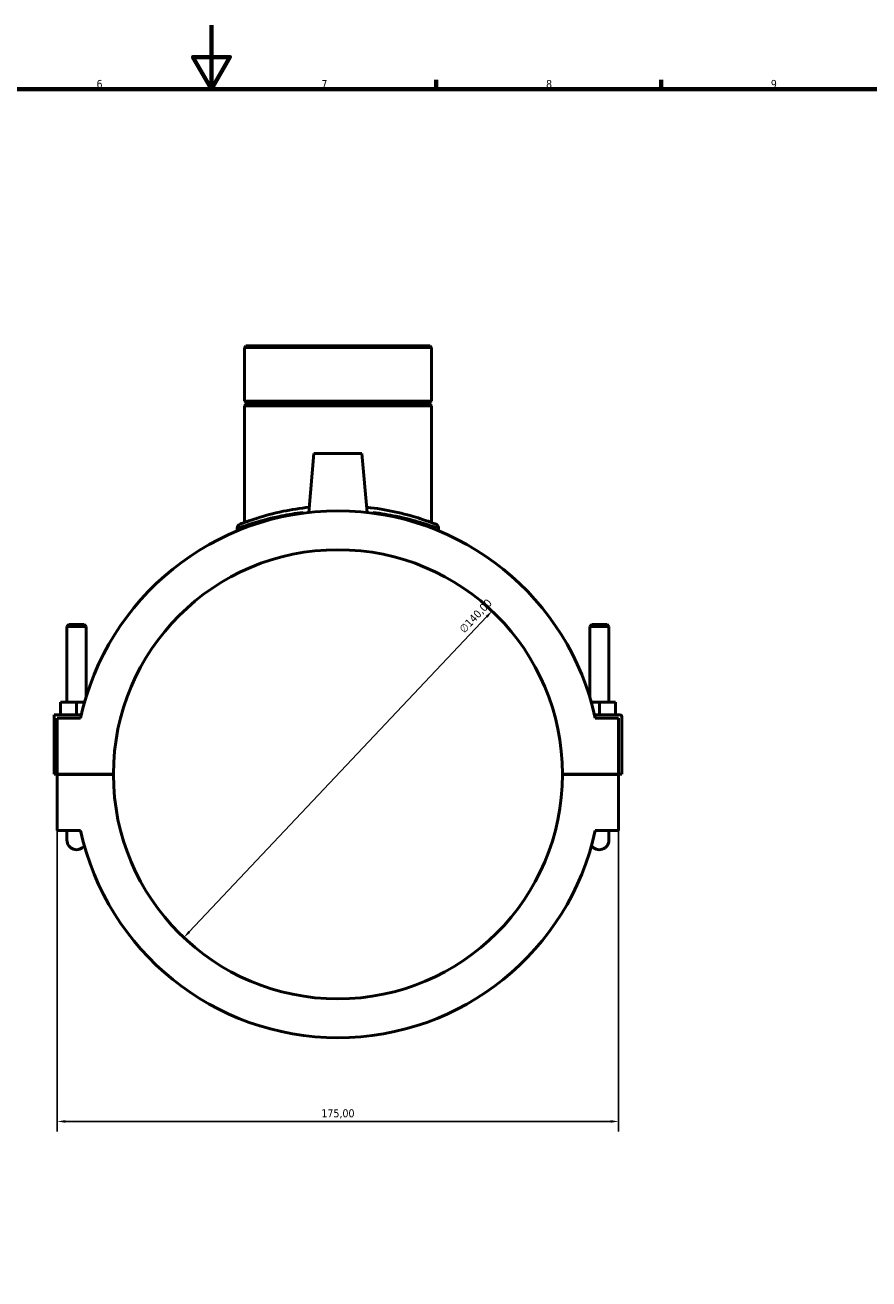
# Model space of a CAD drawing. Header units: millimetres. Extents: x 0 to 1061, y -188 to 1281.
# Tile 5 of 8: x 362 to 625, y 203 to 594. Entities that reach past the tile are written whole.
import ezdxf

# ---------------------------------------------------------------- set-up
doc = ezdxf.new("R2010")
doc.units = ezdxf.units.MM
for name, color, linetype, lineweight in [('Border (ISO)', 7, 'Continuous', 70), ('Dimension (ISO)', 7, 'Continuous', 25), ('Visible (ISO)', 7, 'Continuous', 50), ('Visible Narrow (ISO)', 7, 'Continuous', 35)]:
    doc.layers.add(name, color=color, linetype=linetype, lineweight=lineweight)
doc.styles.add('Note Text (ISO)', font='tahoma.ttf')
doc.dimstyles.new('Default (ISO)', dxfattribs={"dimtxt": 2.5, "dimasz": 2.5, "dimexe": 3.175, "dimexo": 0, "dimgap": 0.762, "dimtad": 1, "dimrnd": 1e-08, "dimzin": 0, "dimtxsty": 'Note Text (ISO)', "dimcen": 0.09, "dimdle": 10, "dimclrd": 256, "dimclre": 256, "dimclrt": 232, "dimazin": 0, "dimtfac": 1.40208, "dimtmove": 0, "dimatfit": 3, "dimfxl": 1, "dimtolj": 1, "dimtzin": 0, "dimlwd": -1, "dimlwe": -1, "dimarcsym": 0})

# ---------------------------------------------------------------- blocks, each defined once
blk = doc.blocks.new('Borders Default Border')
at = {"layer": 'Border (ISO)'}
for p, q in [((490.58, 574), (490.58, 576.9)), ((560.67, 574), (560.67, 576.9))]:
    blk.add_line(p, q, dxfattribs=at)
at = {"layer": 'Border (ISO)', "flags": 128}
for points in [[(420.5, 594), (420.5, 574), (414.73, 584), (426.27, 584), (420.5, 574)], [(20, 20), (20, 574), (821, 574), (821, 20), (20, 20)]]:
    blk.add_lwpolyline(points, dxfattribs=at)
at = {"layer": 'Border (ISO)', "color": 232, "true_color": 0xca0064, "char_height": 2.5, "attachment_point": 7, "style": 'Note Text (ISO)'}
for s, insert in [('6', (384.66, 574.35)), ('7', (454.77, 574.4)), ('8', (524.81, 574.34)), ('9', (594.88, 574.35))]:
    blk.add_mtext(s, dxfattribs=dict(at, insert=insert))
blk = doc.blocks.new('*D6')
at = {"layer": 'Defpoints', "color": 0, "transparency": 16777216}
for p in [(507.99, 411.38), (411.87, 309.59)]:
    blk.add_point(p, dxfattribs=at)
at = {"layer": 'Dimension (ISO)', "transparency": 16777216}
blk.add_line((413.58, 311.41), (506.27, 409.56), dxfattribs=at)
for points in [[(505.97, 409.84), (506.57, 409.27), (507.99, 411.38)], [(413.28, 311.69), (413.89, 311.12), (411.87, 309.59)]]:
    blk.add_solid(points, dxfattribs=at)
at = {"layer": 'Dimension (ISO)', "color": 232, "true_color": 0xca0064, "transparency": 16777216, "insert": (497.49, 406.04), "char_height": 2.5, "attachment_point": 1, "rotation": 46.6398, "style": 'Note Text (ISO)'}
blk.add_mtext('\\A1;∅140,00', dxfattribs=at)
blk = doc.blocks.new('*D14')
at = {"layer": 'Defpoints', "color": 0, "transparency": 16777216}
for p in [(372.43, 351.71), (547.43, 351.71), (547.43, 252.29)]:
    blk.add_point(p, dxfattribs=at)
at = {"layer": 'Dimension (ISO)', "transparency": 16777216}
for p, q in [((372.43, 351.71), (372.43, 249.11)), ((547.43, 351.71), (547.43, 249.11)), ((374.93, 252.29), (544.93, 252.29))]:
    blk.add_line(p, q, dxfattribs=at)
for points in [[(374.93, 252.7), (374.93, 251.87), (372.43, 252.29)], [(544.93, 252.7), (544.93, 251.87), (547.43, 252.29)]]:
    blk.add_solid(points, dxfattribs=at)
at = {"layer": 'Dimension (ISO)', "color": 232, "true_color": 0xca0064, "transparency": 16777216, "insert": (459.93, 254.63), "char_height": 2.5, "attachment_point": 5, "style": 'Note Text (ISO)'}
blk.add_mtext('\\A1;175,00', dxfattribs=at)

msp = doc.modelspace()

# ---------------------------------------------------------------- linework, layer by layer
at = {"layer": 'Visible (ISO)'}
for p, q in [((431.226, 493.982), (430.778, 493.534)), ((489.077, 493.534), (430.778, 493.534)), ((430.778, 493.534), (430.778, 476.816)), ((431.226, 493.982), (488.628, 493.982)), ((488.628, 493.982), (489.077, 493.534)), ((489.077, 493.534), (489.077, 476.816)), ((430.778, 476.816), (489.077, 476.816)), ((431.278, 476.316), (430.778, 476.816)), ((488.577, 476.316), (489.077, 476.816)), ((431.278, 475.816), (430.778, 475.316)), ((489.077, 475.316), (430.778, 475.316)), ((430.778, 475.316), (430.778, 438.964)), ((431.278, 476.316), (488.577, 476.316)), ((431.278, 476.316), (431.278, 475.816)), ((488.577, 475.816), (431.278, 475.816)), ((488.577, 476.316), (488.577, 475.816)), ((488.577, 475.816), (489.077, 475.316)), ((489.077, 475.316), (489.077, 438.964)), ((452.427, 460.482), (450.818, 442.085)), ((467.427, 460.482), (452.427, 460.482)), ((467.427, 460.482), (469.037, 442.085)), ((428.536, 437.182), (428.536, 436.355)), ((491.319, 437.182), (491.319, 436.355)), ((376.027, 407.199), (375.427, 406.599)), ((375.427, 406.599), (381.427, 406.599)), ((375.427, 382.982), (375.427, 406.599)), ((380.827, 407.199), (376.027, 407.199)), ((380.827, 407.199), (381.427, 406.599)), ((381.427, 384.561), (381.427, 406.599)), ((539.027, 407.199), (538.427, 406.599)), ((544.427, 406.599), (538.427, 406.599)), ((538.427, 406.599), (538.427, 384.561)), ((539.027, 407.199), (543.827, 407.199)), ((543.827, 407.199), (544.427, 406.599)), ((544.427, 406.599), (544.427, 382.982)), ((373.427, 378.982), (373.427, 382.982)), ((378.427, 382.982), (373.427, 382.982)), ((380.96, 382.982), (378.427, 382.982)), ((378.427, 378.982), (378.427, 382.982)), ((538.894, 382.982), (541.427, 382.982)), ((541.427, 378.982), (541.427, 382.982)), ((541.427, 382.982), (546.427, 382.982)), ((546.427, 378.982), (546.427, 382.982)), ((371.427, 378.982), (379.929, 378.982)), ((371.427, 360.532), (371.427, 378.982)), ((379.704, 377.982), (372.427, 377.982)), ((372.427, 377.982), (372.427, 360.532)), ((547.927, 378.982), (539.926, 378.982)), ((547.427, 377.982), (540.151, 377.982)), ((547.427, 360.532), (547.427, 377.982)), ((548.427, 360.532), (548.427, 378.482)), ((372.427, 360.532), (371.427, 360.532)), ((372.427, 360.532), (389.927, 360.532)), ((372.427, 360.432), (372.427, 342.982)), ((389.927, 360.432), (372.427, 360.432)), ((375.427, 360.432), (375.427, 360.532)), ((381.427, 360.432), (381.427, 360.532)), ((529.927, 360.532), (547.427, 360.532)), ((547.427, 360.432), (529.927, 360.432)), ((538.427, 360.532), (538.427, 360.432)), ((544.427, 360.532), (544.427, 360.432)), ((547.427, 360.532), (548.427, 360.532)), ((547.427, 342.982), (547.427, 360.432)), ((372.427, 342.982), (379.704, 342.982)), ((375.427, 342.982), (375.427, 339.982)), ((540.151, 342.982), (547.427, 342.982)), ((544.427, 339.982), (544.427, 342.982))]:
    msp.add_line(p, q, dxfattribs=at)
for centre, radius, start, end in [((459.927, 360.482), 82.11, 12.30577, 167.69423), ((429.881, 437.182), 1.345, 111.3922, 180), ((489.973, 437.182), 1.345, 0, 68.6078), ((459.927, 360.482), 70, 0.04093, 179.95907), ((547.927, 378.482), 0.5, 0, 90), ((459.927, 360.482), 70, 180.04093, 359.95907), ((459.927, 360.482), 82.11, 192.30577, 347.69423), ((378.427, 339.982), 3, 180, 324.91476), ((541.427, 339.982), 3, 215.08524, 0)]:
    msp.add_arc(centre, radius, start, end, dxfattribs=at)
for points, knots in [([(450.962, 443.72), (448.086, 443.408), (445.354, 442.963), (439.728, 441.793), (436.99, 441.031), (432.037, 439.474), (430.214, 438.755), (429.465, 438.464), (429.392, 438.436), (429.392, 438.437)], [15.2436754, 15.2436754, 15.2436754, 15.2436754, 16.1404725, 16.1404725, 17.2833124, 17.2833124, 18.7584529, 18.7584529, 19.123877, 19.123877, 19.123877, 19.123877]), ([(490.464, 438.435), (490.464, 438.435), (490.076, 438.59), (488.392, 439.221), (486.906, 439.763), (482.938, 441.006), (480.418, 441.71), (474.912, 442.894), (471.983, 443.383), (468.891, 443.718)], [9.561939, 9.561939, 9.561939, 9.561939, 10.3911316, 10.3911316, 11.4141975, 11.4141975, 12.4776596, 12.4776596, 13.4421383, 13.4421383, 13.4421383, 13.4421383])]:
    msp.add_open_spline(points, degree=3, knots=knots, dxfattribs=at)
at = {"layer": 'Visible Narrow (ISO)'}
msp.add_arc((489.973, 437.182), 1.345, 3.43039, 65.17741, dxfattribs=at)
for points, knots in [([(428.602, 437.207), (428.64, 437.221), (428.694, 437.241), (429.383, 437.497), (431.257, 438.205), (436.348, 439.736), (439.162, 440.486), (444.433, 441.535), (446.632, 441.896), (448.94, 442.181)], [-18.9291846, -18.9291846, -18.9291846, -18.9291846, -18.7584529, -18.7584529, -17.2833124, -17.2833124, -16.1404725, -16.1404725, -15.4247207, -15.4247207, -15.4247207, -15.4247207]), ([(470.913, 442.18), (473.44, 441.868), (475.836, 441.466), (480.992, 440.404), (483.582, 439.712), (487.661, 438.488), (489.188, 437.956), (490.738, 437.4), (491.111, 437.26), (491.253, 437.207)], [-13.2610931, -13.2610931, -13.2610931, -13.2610931, -12.4776596, -12.4776596, -11.4141975, -11.4141975, -10.3911316, -10.3911316, -9.7566313, -9.7566313, -9.7566313, -9.7566313])]:
    msp.add_open_spline(points, degree=3, knots=knots, dxfattribs=at)

# ---------------------------------------------------------------- block references
msp.add_blockref('Borders Default Border', (0, 0))

# ---------------------------------------------------------------- dimensions: what is measured, and where the dimension line sits
at = {"layer": 'Dimension (ISO)'}
dim = msp.add_diameter_dim_2p(p1=(411.867, 309.589), p2=(507.988, 411.376), dimstyle='Default (ISO)', override={"dimdec": 2, "dimlfac": 1, "dimtp": 0, "dimtm": 0, "dimtdec": 2, "dimatfit": 2}, dxfattribs=at)
dim.commit()
dim.dimension.update_dxf_attribs({"geometry": '*D6', "text_midpoint": (504.791, 407.99), "dimtype": 163})
dim = msp.add_linear_dim(base=(547.427, 252.287), p1=(372.427, 351.707), p2=(547.427, 351.707), dimstyle='Default (ISO)', dxfattribs=at)
dim.commit()
dim.dimension.update_dxf_attribs({"geometry": '*D14', "text_midpoint": (459.927, 254.634)})

doc.saveas('drawing.dxf')
